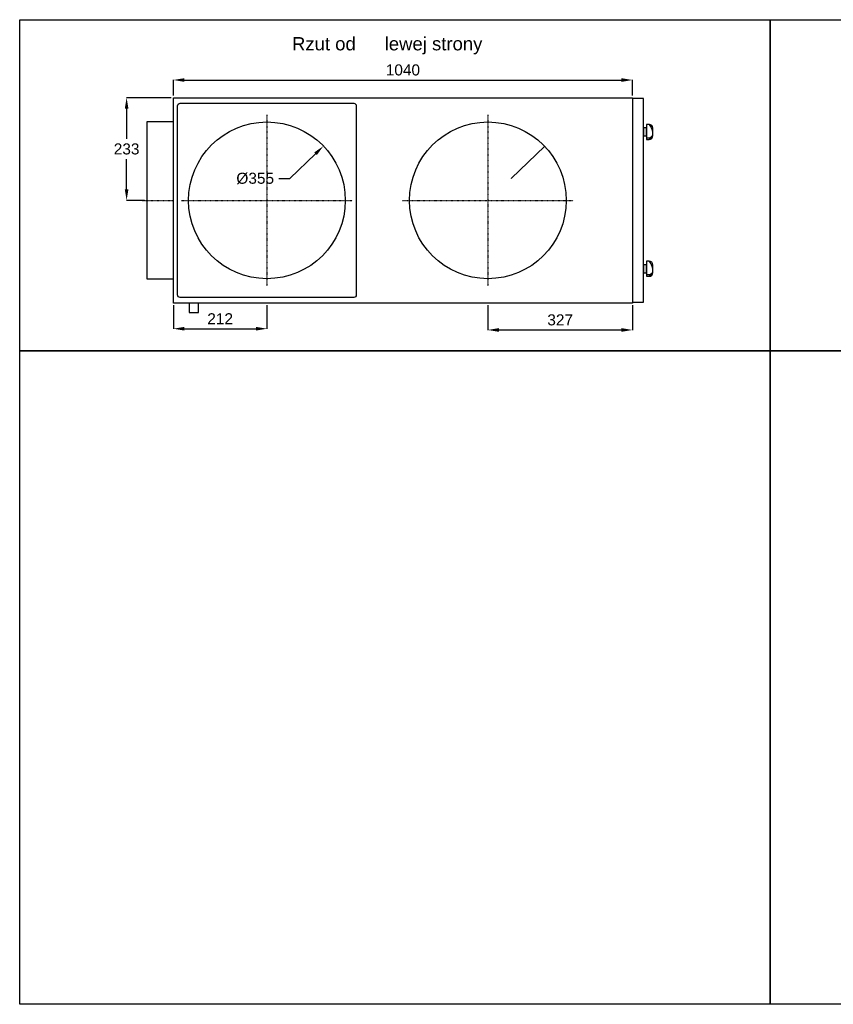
# Model space of a CAD drawing. Header units: millimetres. Extents: x -40063 to 512011, y 350190 to 687060.
# Tile 39 of 256: x 130000 to 131843, y 425600 to 427830. Entities that reach past the tile are written whole.
import ezdxf

# ---------------------------------------------------------------- set-up
doc = ezdxf.new("R2010")
doc.units = ezdxf.units.MM
doc.linetypes.add('DASHDOT', pattern=[1, 0.5, -0.25, 0, -0.25])
doc.layers.get('0').update_dxf_attribs({"color": 8})
doc.layers.get('Defpoints').update_dxf_attribs({"color": 8})
for name, color, linetype in [('OSIE', 8, 'DASHDOT'), ('PIANKA12', 96, 'Continuous'), ('WARSTWA_1', 1, 'Continuous'), ('WYMIARY', 8, 'Continuous')]:
    doc.layers.add(name, color=color, linetype=linetype)
doc.styles.get("Standard").update_dxf_attribs({"font": 'arial.ttf'})
doc.dimstyles.get("Standard").update_dxf_attribs({"dimtxt": 0.18, "dimasz": 0.18, "dimexe": 0.18, "dimexo": 0.0625, "dimgap": 0.09, "dimtad": 0, "dimtih": 1, "dimtoh": 1, "dimdec": 4, "dimzin": 0, "dimdsep": 46, "dimtxsty": 'Standard', "dimcen": 0.09, "dimadec": 0, "dimazin": 0, "dimtfac": 1, "dimtdec": 4, "dimtofl": 0, "dimtmove": 0, "dimatfit": 3, "dimfxl": 1, "dimtolj": 1, "dimtzin": 0, "dimarcsym": 0})

# ---------------------------------------------------------------- blocks, each defined once
blk = doc.blocks.new('*U2965')
at = {"layer": 'WARSTWA_1'}
for s, p in [('Rzut od ', (205.6, 3230.4)), ('lewej strony', (415.6, 3230.4))]:
    blk.add_text(s, height=30, dxfattribs=at).set_placement(p)
blk = doc.blocks.new('GALKA-BOK')
at = {"color": 5}
blk.add_lwpolyline([(513.6, -235.8), (531.6, -235.8, -0.414214), (539.6, -243.8), (539.6, -249.8), (505.6, -249.8), (505.6, -243.8, -0.414214)], format="xyb", close=True, dxfattribs=at)
blk.add_lwpolyline([(508.6, -243.8), (508.6, -249.8)], dxfattribs=at)
blk.add_lwpolyline([(513.6, -249.8), (531.6, -249.8), (531.6, -256.8), (513.6, -256.8)], close=True, dxfattribs=at)
for points in [[(508.6, -243.8, 0), (508.5, -243.7, 0), (508.5, -243.6, 0), (508.4, -243.5, 0), (508.3, -243.4, 0), (508.3, -243.3, 0), (508.2, -243.2, 0), (508.1, -243.1, 0), (508.1, -243, 0), (508, -242.9, 0), (508, -242.8, 0), (507.9, -242.7, 0), (507.9, -242.6, 0), (507.8, -242.5, 0), (507.8, -242.4, 0), (507.8, -242.3, 0), (507.7, -242.2, 0), (507.7, -242.1, 0), (507.7, -242, 0), (507.6, -241.9, 0), (507.6, -241.8, 0), (507.6, -241.7, 0), (507.6, -241.7, 0), (507.5, -241.6, 0), (507.5, -241.5, 0), (507.5, -241.4, 0), (507.5, -241.3, 0), (507.5, -241.2, 0), (507.5, -241.1, 0), (507.5, -241, 0), (507.5, -241, 0), (507.5, -240.9, 0), (507.5, -240.8, 0), (507.5, -240.7, 0), (507.5, -240.6, 0), (507.5, -240.5, 0), (507.5, -240.5, 0), (507.5, -240.4, 0), (507.5, -240.3, 0), (507.5, -240.2, 0), (507.5, -240.2, 0), (507.5, -240.1, 0), (507.5, -240, 0), (507.6, -239.9, 0), (507.6, -239.8, 0), (507.6, -239.8, 0), (507.6, -239.7, 0), (507.6, -239.6, 0), (507.7, -239.6, 0), (507.7, -239.5, 0), (507.7, -239.4, 0), (507.7, -239.3, 0), (507.8, -239.3, 0), (507.8, -239.2, 0), (507.8, -239.1, 0), (507.9, -239.1, 0), (507.9, -239, 0), (507.9, -238.9, 0), (508, -238.9, 0), (508, -238.8, 0), (508, -238.7, 0), (508.1, -238.7, 0), (508.1, -238.6, 0), (508.2, -238.6, 0), (508.2, -238.5, 0), (508.2, -238.4, 0), (508.3, -238.4, 0), (508.3, -238.3, 0), (508.4, -238.3, 0), (508.4, -238.2, 0), (508.5, -238.1, 0), (508.5, -238.1, 0), (508.6, -238, 0), (508.6, -238, 0), (508.7, -237.9, 0), (508.7, -237.9, 0), (508.8, -237.8, 0), (508.8, -237.8, 0), (508.9, -237.7, 0), (508.9, -237.7, 0), (509, -237.6, 0), (509, -237.6, 0), (509.1, -237.5, 0), (509.1, -237.5, 0), (509.2, -237.4, 0), (509.2, -237.4, 0), (509.3, -237.4, 0), (509.3, -237.3, 0), (509.4, -237.3, 0), (509.4, -237.2, 0), (509.5, -237.2, 0), (509.5, -237.1, 0), (509.6, -237.1, 0), (509.6, -237.1, 0), (509.7, -237, 0), (509.7, -237, 0), (509.8, -237, 0), (509.8, -236.9, 0), (509.9, -236.9, 0), (509.9, -236.8, 0), (510, -236.8, 0), (510, -236.8, 0), (510.1, -236.7, 0), (510.1, -236.7, 0), (510.2, -236.7, 0), (510.2, -236.7, 0), (510.3, -236.6, 0), (510.3, -236.6, 0), (510.4, -236.6, 0), (510.4, -236.5, 0), (510.4, -236.5, 0), (510.5, -236.5, 0), (510.5, -236.5, 0), (510.6, -236.5, 0), (510.6, -236.4, 0), (510.6, -236.4, 0), (510.7, -236.4, 0), (510.7, -236.4, 0), (510.8, -236.3, 0), (510.8, -236.3, 0), (510.8, -236.3, 0), (510.9, -236.3, 0), (510.9, -236.3, 0), (510.9, -236.3, 0), (511, -236.3, 0), (511, -236.2, 0), (511, -236.2, 0), (511.1, -236.2, 0)], [(508.6, -243.8, 0), (508.6, -243.7, 0), (508.7, -243.6, 0), (508.7, -243.6, 0), (508.8, -243.5, 0), (508.8, -243.4, 0), (508.9, -243.3, 0), (508.9, -243.3, 0), (509, -243.2, 0), (509, -243.1, 0), (509, -243, 0), (509.1, -243, 0), (509.1, -242.9, 0), (509.2, -242.8, 0), (509.2, -242.7, 0), (509.3, -242.6, 0), (509.3, -242.6, 0), (509.4, -242.5, 0), (509.4, -242.4, 0), (509.4, -242.3, 0), (509.5, -242.3, 0), (509.5, -242.2, 0), (509.6, -242.1, 0), (509.6, -242, 0), (509.7, -242, 0), (509.7, -241.9, 0), (509.8, -241.8, 0), (509.8, -241.7, 0), (509.9, -241.7, 0), (509.9, -241.6, 0), (509.9, -241.5, 0), (510, -241.4, 0), (510, -241.4, 0), (510.1, -241.3, 0), (510.1, -241.2, 0), (510.2, -241.2, 0), (510.2, -241.1, 0), (510.3, -241, 0), (510.3, -240.9, 0), (510.4, -240.9, 0), (510.4, -240.8, 0), (510.4, -240.7, 0), (510.5, -240.6, 0), (510.5, -240.6, 0), (510.6, -240.5, 0), (510.6, -240.4, 0), (510.7, -240.4, 0), (510.7, -240.3, 0), (510.8, -240.2, 0), (510.8, -240.1, 0), (510.9, -240.1, 0), (510.9, -240, 0), (511, -239.9, 0), (511, -239.9, 0), (511.1, -239.8, 0), (511.1, -239.7, 0), (511.2, -239.7, 0), (511.2, -239.6, 0), (511.2, -239.5, 0), (511.3, -239.5, 0), (511.3, -239.4, 0), (511.4, -239.3, 0), (511.4, -239.3, 0), (511.5, -239.2, 0), (511.5, -239.1, 0), (511.6, -239.1, 0), (511.6, -239, 0), (511.7, -238.9, 0), (511.7, -238.9, 0), (511.8, -238.8, 0), (511.8, -238.7, 0), (511.9, -238.7, 0), (511.9, -238.6, 0), (512, -238.5, 0), (512, -238.5, 0), (512.1, -238.4, 0), (512.1, -238.3, 0), (512.2, -238.3, 0), (512.2, -238.2, 0), (512.3, -238.2, 0), (512.4, -238.1, 0), (512.4, -238, 0), (512.5, -238, 0), (512.5, -237.9, 0), (512.6, -237.9, 0), (512.6, -237.8, 0), (512.7, -237.7, 0), (512.7, -237.7, 0), (512.8, -237.6, 0), (512.8, -237.6, 0), (512.9, -237.5, 0), (512.9, -237.5, 0), (513, -237.4, 0), (513, -237.4, 0), (513.1, -237.3, 0), (513.2, -237.2, 0), (513.2, -237.2, 0), (513.3, -237.1, 0), (513.3, -237.1, 0), (513.4, -237, 0), (513.4, -237, 0), (513.5, -236.9, 0), (513.5, -236.9, 0), (513.6, -236.8, 0), (513.7, -236.8, 0), (513.7, -236.7, 0), (513.8, -236.7, 0), (513.8, -236.6, 0), (513.9, -236.6, 0), (514, -236.5, 0), (514, -236.5, 0), (514.1, -236.4, 0), (514.1, -236.4, 0), (514.2, -236.4, 0), (514.3, -236.3, 0), (514.3, -236.3, 0), (514.4, -236.2, 0), (514.4, -236.2, 0), (514.5, -236.1, 0), (514.6, -236.1, 0), (514.6, -236.1, 0), (514.7, -236, 0), (514.7, -236, 0), (514.8, -235.9, 0), (514.9, -235.9, 0), (514.9, -235.9, 0), (515, -235.8, 0), (515.1, -235.8, 0)], [(522.6, -235.8, 0), (522.8, -235.8, 0), (523, -235.9, 0), (523.2, -235.9, 0), (523.4, -235.9, 0), (523.6, -236, 0), (523.8, -236, 0), (524, -236, 0), (524.2, -236.1, 0), (524.4, -236.1, 0), (524.6, -236.2, 0), (524.8, -236.2, 0), (524.9, -236.2, 0), (525.1, -236.3, 0), (525.3, -236.3, 0), (525.5, -236.4, 0), (525.7, -236.4, 0), (525.8, -236.4, 0), (526, -236.5, 0), (526.2, -236.5, 0), (526.3, -236.6, 0), (526.5, -236.6, 0), (526.7, -236.6, 0), (526.8, -236.7, 0), (527, -236.7, 0), (527.1, -236.8, 0), (527.3, -236.8, 0), (527.4, -236.9, 0), (527.6, -236.9, 0), (527.7, -236.9, 0), (527.9, -237, 0), (528, -237, 0), (528.2, -237.1, 0), (528.3, -237.1, 0), (528.4, -237.2, 0), (528.6, -237.2, 0), (528.7, -237.3, 0), (528.8, -237.3, 0), (529, -237.3, 0), (529.1, -237.4, 0), (529.2, -237.4, 0), (529.4, -237.5, 0), (529.5, -237.5, 0), (529.6, -237.6, 0), (529.7, -237.6, 0), (529.9, -237.7, 0), (530, -237.7, 0), (530.1, -237.8, 0), (530.2, -237.8, 0), (530.3, -237.9, 0), (530.4, -237.9, 0), (530.6, -238, 0), (530.7, -238, 0), (530.8, -238.1, 0), (530.9, -238.1, 0), (531, -238.2, 0), (531.1, -238.2, 0), (531.2, -238.3, 0), (531.3, -238.3, 0), (531.4, -238.4, 0), (531.5, -238.4, 0), (531.6, -238.5, 0), (531.7, -238.5, 0), (531.8, -238.6, 0), (531.9, -238.6, 0), (532, -238.7, 0), (532.1, -238.7, 0), (532.2, -238.8, 0), (532.3, -238.8, 0), (532.4, -238.9, 0), (532.5, -238.9, 0), (532.6, -239, 0), (532.7, -239, 0), (532.8, -239.1, 0), (532.9, -239.1, 0), (533, -239.2, 0), (533.1, -239.2, 0), (533.1, -239.3, 0), (533.2, -239.3, 0), (533.3, -239.4, 0), (533.4, -239.4, 0), (533.5, -239.5, 0), (533.6, -239.5, 0), (533.7, -239.6, 0), (533.8, -239.7, 0), (533.8, -239.7, 0), (533.9, -239.8, 0), (534, -239.8, 0), (534.1, -239.9, 0), (534.2, -239.9, 0), (534.3, -240, 0), (534.4, -240, 0), (534.4, -240.1, 0), (534.5, -240.1, 0), (534.6, -240.2, 0), (534.7, -240.2, 0), (534.8, -240.3, 0), (534.9, -240.4, 0), (534.9, -240.4, 0), (535, -240.5, 0), (535.1, -240.5, 0), (535.2, -240.6, 0), (535.3, -240.6, 0), (535.3, -240.7, 0), (535.4, -240.7, 0), (535.5, -240.8, 0), (535.6, -240.8, 0), (535.7, -240.9, 0), (535.7, -241, 0), (535.8, -241, 0), (535.9, -241.1, 0), (536, -241.1, 0), (536.1, -241.2, 0), (536.1, -241.2, 0), (536.2, -241.3, 0), (536.3, -241.3, 0), (536.4, -241.4, 0), (536.5, -241.4, 0), (536.5, -241.5, 0), (536.6, -241.6, 0), (536.7, -241.6, 0), (536.8, -241.7, 0), (536.8, -241.7, 0), (536.9, -241.8, 0), (537, -241.8, 0), (537.1, -241.9, 0), (537.1, -241.9, 0), (537.2, -242, 0), (537.3, -242.1, 0), (537.4, -242.1, 0), (537.5, -242.2, 0), (537.5, -242.2, 0), (537.6, -242.3, 0), (537.7, -242.3, 0), (537.8, -242.4, 0), (537.8, -242.4, 0), (537.9, -242.5, 0), (538, -242.6, 0), (538.1, -242.6, 0), (538.1, -242.7, 0), (538.2, -242.7, 0), (538.3, -242.8, 0), (538.4, -242.8, 0), (538.4, -242.9, 0), (538.5, -243, 0), (538.6, -243, 0), (538.6, -243.1, 0), (538.7, -243.1, 0), (538.8, -243.2, 0), (538.9, -243.2, 0), (538.9, -243.3, 0), (539, -243.3, 0), (539.1, -243.4, 0), (539.2, -243.5, 0), (539.2, -243.5, 0), (539.3, -243.6, 0), (539.4, -243.6, 0), (539.5, -243.7, 0), (539.5, -243.7, 0), (539.6, -243.8, 0)]]:
    blk.add_polyline3d(points, dxfattribs=at)
blk = doc.blocks.new('*D2996')
at = {"layer": 'Defpoints', "color": 0}
for p in [(130242.2, 427653.3), (130348.1, 427653.3), (130288.1, 427420.8)]:
    blk.add_point(p, dxfattribs=at)
at = {"layer": 'WYMIARY', "color": 0, "lineweight": -2}
for p, q in [((130343.1, 427653.3), (130242, 427653.3)), ((130242.2, 427628.3), (130242.2, 427559.8)), ((130242.2, 427445.8), (130242.2, 427514.3)), ((130283.1, 427420.8), (130242, 427420.8))]:
    blk.add_line(p, q, dxfattribs=at)
at = {"layer": 'WYMIARY', "color": 0}
for points in [[(130246.4, 427628.3), (130238.1, 427628.3), (130242.2, 427653.3)], [(130238.1, 427445.8), (130246.4, 427445.8), (130242.2, 427420.8)]]:
    blk.add_solid(points, dxfattribs=at)
at = {"layer": 'WYMIARY', "color": 0, "insert": (130242.2, 427537.1), "char_height": 25, "attachment_point": 5}
blk.add_mtext('\\A1;233', dxfattribs=at)
blk = doc.blocks.new('*D2997')
at = {"layer": 'Defpoints', "color": 0}
for p in [(131388.1, 427693.4), (130348.1, 427653.3), (131388.1, 427653.3)]:
    blk.add_point(p, dxfattribs=at)
at = {"layer": 'WYMIARY', "color": 0, "lineweight": -2}
for p, q in [((130348.1, 427658.3), (130348.1, 427693.6)), ((130373.1, 427693.4), (131363.1, 427693.4)), ((131388.1, 427658.3), (131388.1, 427693.6))]:
    blk.add_line(p, q, dxfattribs=at)
at = {"layer": 'WYMIARY', "color": 0}
for points in [[(130373.1, 427697.5), (130373.1, 427689.2), (130348.1, 427693.4)], [(131363.1, 427689.2), (131363.1, 427697.5), (131388.1, 427693.4)]]:
    blk.add_solid(points, dxfattribs=at)
at = {"layer": 'WYMIARY', "color": 0, "insert": (130868.1, 427716.1), "char_height": 25, "attachment_point": 5}
blk.add_mtext('\\A1;1040', dxfattribs=at)
blk = doc.blocks.new('*D2998')
at = {"layer": 'Defpoints', "color": 0}
for p in [(130348.1, 427188.3), (130560.1, 427188.3), (130560.1, 427130.1)]:
    blk.add_point(p, dxfattribs=at)
at = {"layer": 'WYMIARY', "color": 0, "lineweight": -2}
for p, q in [((130348.1, 427183.3), (130348.1, 427129.9)), ((130560.1, 427183.3), (130560.1, 427129.9)), ((130373.1, 427130.1), (130535.1, 427130.1))]:
    blk.add_line(p, q, dxfattribs=at)
at = {"layer": 'WYMIARY', "color": 0}
for points in [[(130373.1, 427134.3), (130373.1, 427125.9), (130348.1, 427130.1)], [(130535.1, 427125.9), (130535.1, 427134.3), (130560.1, 427130.1)]]:
    blk.add_solid(points, dxfattribs=at)
at = {"layer": 'WYMIARY', "color": 0, "insert": (130454.1, 427152.7), "char_height": 25, "attachment_point": 5}
blk.add_mtext('\\A1;212', dxfattribs=at)
blk = doc.blocks.new('*D2999')
at = {"layer": 'Defpoints', "color": 0}
for p in [(131060.6, 427188.3), (131388.1, 427188.3), (131388.1, 427127.3)]:
    blk.add_point(p, dxfattribs=at)
at = {"layer": 'WYMIARY', "color": 0, "lineweight": -2}
for p, q in [((131060.6, 427183.3), (131060.6, 427127.1)), ((131388.1, 427183.3), (131388.1, 427127.1)), ((131085.6, 427127.3), (131363.1, 427127.3))]:
    blk.add_line(p, q, dxfattribs=at)
at = {"layer": 'WYMIARY', "color": 0}
for points in [[(131085.6, 427131.4), (131085.6, 427123.1), (131060.6, 427127.3)], [(131363.1, 427123.1), (131363.1, 427131.4), (131388.1, 427127.3)]]:
    blk.add_solid(points, dxfattribs=at)
at = {"layer": 'WYMIARY', "color": 0, "insert": (131224.4, 427150), "char_height": 25, "attachment_point": 5}
blk.add_mtext('\\A1;327', dxfattribs=at)
blk = doc.blocks.new('*D3002')
at = {"layer": 'Defpoints', "color": 0}
for p in [(130688.1, 427543.8), (130432.1, 427297.9)]:
    blk.add_point(p, dxfattribs=at)
at = {"layer": 'WYMIARY', "color": 0, "lineweight": -2}
for p, q in [((130611.8, 427470.4), (130670.1, 427526.4)), ((130586.8, 427470.4), (130611.8, 427470.4))]:
    blk.add_line(p, q, dxfattribs=at)
at = {"layer": 'WYMIARY', "color": 0}
blk.add_solid([(130673, 427523.4), (130667.2, 427529.4), (130688.1, 427543.8)], dxfattribs=at)
at = {"layer": 'WYMIARY', "color": 0, "insert": (130533.5, 427470.4), "char_height": 25, "attachment_point": 5}
blk.add_mtext('\\A1;%%c355', dxfattribs=at)
blk = doc.blocks.new('*D3003')
at = {"layer": 'Defpoints', "color": 0}
for p in [(131189.6, 427543.8), (130933.6, 427297.9)]:
    blk.add_point(p, dxfattribs=at)
at = {"layer": 'WYMIARY', "color": 0, "lineweight": -2}
for p, q in [((131113.3, 427470.4), (131189.5, 427543.6)), ((131113.1, 427470.4), (131113.3, 427470.4))]:
    blk.add_line(p, q, dxfattribs=at)
at = {"layer": 'WYMIARY', "color": 0}
blk.add_solid([(131189.5, 427543.6), (131189.5, 427543.7), (131189.6, 427543.8)], dxfattribs=at)
at = {"layer": 'WYMIARY', "color": 0, "insert": (131112.4, 427470.4), "char_height": 0.18, "attachment_point": 5}
blk.add_mtext('\\A1;%%c355.0000', dxfattribs=at)

msp = doc.modelspace()

# ---------------------------------------------------------------- linework, layer by layer
at = {"color": 1}
for points in [[(130000, 427830), (131700, 427830), (131700, 427080), (130000, 427080)], [(131700, 427830), (133700, 427830), (133700, 427080), (131700, 427080)], [(130348.10386, 427598.30488), (130288.10386, 427598.30488), (130288.10386, 427243.30488), (130348.10386, 427243.30488)], [(130000, 427080), (131700, 427080), (131700, 425600), (130000, 425600)], [(131700, 427080), (133700, 427080), (133700, 425600), (131700, 425600)]]:
    msp.add_lwpolyline(points, close=True, dxfattribs=at)
for points in [[(130348.10386, 427188.30488), (130348.10386, 427653.30488), (131388.10386, 427653.30488), (131388.10386, 427188.30488)], [(130405.26386, 427188.30488), (130383.76386, 427188.30488), (130383.76386, 427166.80488), (130405.26386, 427166.80488)]]:
    msp.add_lwpolyline(points, close=True)
at = {"color": 5}
msp.add_lwpolyline([(131413.10386, 427651.30488), (131388.10386, 427651.30488), (131388.10386, 427190.30488), (131413.10386, 427190.30488)], close=True, dxfattribs=at)
for centre in [(130560.10386, 427420.80488), (131060.60386, 427420.80488)]:
    msp.add_circle(centre, 177.5)
at = {"layer": 'OSIE'}
for p, q in [((130560.10345, 427614.5597), (130560.10427, 427227.05006)), ((131060.60342, 427614.55971), (131060.60424, 427227.05007)), ((130277.30877, 427420.80488), (130348.89896, 427420.80488)), ((130366.92937, 427420.8059), (130753.27835, 427420.80387)), ((130867.42934, 427420.8059), (131253.77832, 427420.80387))]:
    msp.add_line(p, q, dxfattribs=at)
at = {"layer": 'PIANKA12'}
msp.add_lwpolyline([(130357.60386, 427206.80488), (130357.60386, 427634.80488, -0.4142135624), (130363.60386, 427640.80488), (130756.60386, 427640.80488, -0.4142135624), (130762.60386, 427634.80488), (130762.60386, 427206.80488, -0.4142135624), (130756.60386, 427200.80488), (130363.60386, 427200.80488, -0.4142135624)], format="xyb", close=True, dxfattribs=at)

# ---------------------------------------------------------------- block references
msp.add_blockref('*U2965', (130411.28184, 424530.11998))
at = {"xscale": -1, "rotation": 270}
for p in [(131669.89809, 427053.1992), (131669.89809, 426743.1992)]:
    msp.add_blockref('GALKA-BOK', p, dxfattribs=at)

# ---------------------------------------------------------------- dimensions: what is measured, and where the dimension line sits
at = {"layer": 'WYMIARY'}
for base, p1, p2, override, picture, middle in [((131388.10386, 427693.37976), (130348.10386, 427653.30488), (131388.10386, 427653.30488), {"dimtxt": 25, "dimasz": 25, "dimexo": 5, "dimgap": 10, "dimtad": 1, "dimtoh": 1, "dimdec": 0, "dimtdec": 0, "dimtix": 1, "dimtmove": 0, "dimtzin": 0}, '*D2997', (130868.10386, 427716.14226)), ((130560.10427, 427130.10708), (130348.10386, 427188.30488), (130560.10427, 427188.30488), {"dimtxt": 25, "dimasz": 25, "dimexo": 5, "dimgap": 10, "dimtad": 3, "dimtoh": 1, "dimdec": 0, "dimtdec": 0, "dimtix": 1, "dimtmove": 0, "dimtzin": 0}, '*D2998', (130454.10407, 427152.65708)), ((131388.10386, 427127.26549), (131060.60424, 427188.30488), (131388.10386, 427188.30488), {"dimtxt": 25, "dimasz": 25, "dimexo": 5, "dimgap": 10, "dimtad": 3, "dimtoh": 1, "dimdec": 0, "dimtdec": 0, "dimtix": 1, "dimtmove": 0, "dimtzin": 0}, '*D2999', (131224.35405, 427150.02799))]:
    dim = msp.add_linear_dim(base=base, p1=p1, p2=p2, dimstyle='Standard', override=override, dxfattribs=at)
    dim.commit()
    dim.dimension.update_dxf_attribs({"geometry": picture, "text_midpoint": middle})
dim = msp.add_linear_dim(base=(130242.2235210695, 427653.3048815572), p1=(130288.1038629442, 427420.8048815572), p2=(130348.1038629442, 427653.3048815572), angle=90, dimstyle='Standard', override={"dimtxt": 25, "dimasz": 25, "dimexo": 5, "dimgap": 10, "dimtad": 1, "dimjust": 0, "dimtoh": 0, "dimdec": 0, "dimtdec": 0, "dimtix": 1, "dimtmove": 0, "dimtzin": 0}, dxfattribs=at)
dim.commit()
dim.dimension.update_dxf_attribs({"geometry": '*D2996', "text_midpoint": (130242.2235210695, 427537.0548815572)})
dim = msp.add_diameter_dim_2p(p1=(130432.08488, 427297.85209), p2=(130688.12285, 427543.75768), dimstyle='Standard', override={"dimtxt": 25, "dimasz": 25, "dimgap": 12, "dimdec": 0}, dxfattribs=at)
dim.commit()
dim.dimension.update_dxf_attribs({"geometry": '*D3002', "text_midpoint": (130533.51728, 427470.44779), "dimtype": 163})
dim = msp.add_diameter_dim_2p(p1=(130933.56662, 427297.85209), p2=(131189.60458, 427543.75768), dimstyle='Standard', dxfattribs=at)
dim.commit()
dim.dimension.update_dxf_attribs({"geometry": '*D3003', "text_midpoint": (131112.39355, 427470.44779), "dimtype": 163})

doc.saveas('drawing.dxf')
